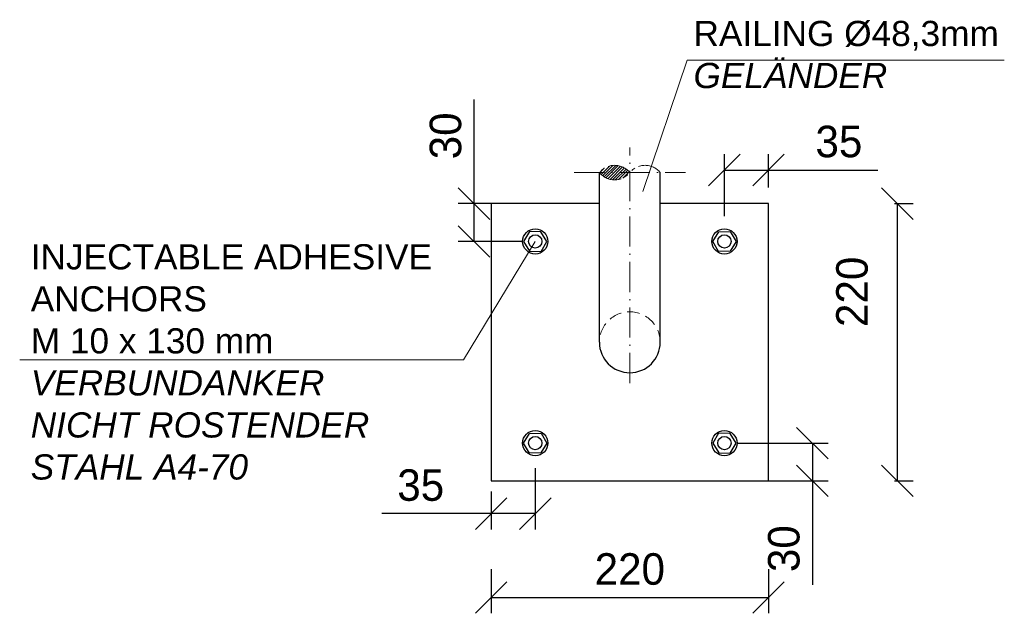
# Model space of a CAD drawing. Header units: millimetres. Extents: x 58700 to 76644, y 967 to 11123.
# Tile 5 of 256: x 60308 to 61089, y 8386 to 8857. Entities that reach past the tile are written whole.
import ezdxf

# ---------------------------------------------------------------- set-up
doc = ezdxf.new("R2010")
doc.units = ezdxf.units.MM
for name, pattern in [('ACAD_ISO10W100', [18, 12, -3, 0, -3]), ('JIS_02_2.0', [3, 2, -1]), ('MITTE2', [28.575, 19.05, -3.175, 3.175, -3.175])]:
    doc.linetypes.add(name, pattern=pattern)
doc.layers.add('Bemaßung', color=7, linetype='Continuous', lineweight=13)
doc.styles.add('LBB3.5M1000', font='isocp.shx', dxfattribs={"height": 3.5})
doc.dimstyles.new('DIN', dxfattribs={"dimtxt": 2.5, "dimasz": 2.5, "dimexe": 1.25, "dimexo": 0.625, "dimtad": 1, "dimtih": 1, "dimdec": 4, "dimdsep": 46, "dimlunit": 6, "dimtxsty": 'Standard', "dimcen": 2.5, "dimadec": 0, "dimazin": 0, "dimtfac": 1, "dimtdec": 4, "dimtmove": 0, "dimatfit": 3, "dimfxl": 0, "dimtvp": 1, "dimtolj": 1, "dimtzin": 0, "dimarcsym": 0})

# ---------------------------------------------------------------- blocks, each defined once
blk = doc.blocks.new('_Oblique')
at = {"color": 0, "linetype": 'ByBlock', "lineweight": -2}
blk.add_line((-0.5, -0.5), (0.5, 0.5), dxfattribs=at)
blk = doc.blocks.new('*D67')
at = {"layer": 'Bemaßung', "color": 0, "lineweight": -2, "transparency": 16777216}
for p, q in [((60682.06, 8421.38), (60682.06, 8386.33)), ((60902.06, 8421.38), (60902.06, 8386.33)), ((60682.06, 8398.83), (60902.06, 8398.83))]:
    blk.add_line(p, q, dxfattribs=at)
at = {"layer": 'DEFPOINTS', "color": 0, "transparency": 16777216}
for p in [(60682.06, 8491.38), (60902.06, 8491.38), (60902.06, 8398.83)]:
    blk.add_point(p, dxfattribs=at)
at = {"layer": 'Bemaßung', "color": 0, "lineweight": -2, "transparency": 16777216, "xscale": 25, "yscale": 25, "zscale": 25, "rotation": 180}
blk.add_blockref('_Oblique', (60682.06, 8398.83), dxfattribs=at)
at = {"layer": 'Bemaßung', "color": 0, "lineweight": -2, "transparency": 16777216, "xscale": 25, "yscale": 25, "zscale": 25}
blk.add_blockref('_Oblique', (60902.06, 8398.83), dxfattribs=at)
at = {"layer": 'Bemaßung', "color": 0, "transparency": 16777216, "insert": (60792.06, 8421.33), "char_height": 25, "attachment_point": 5}
blk.add_mtext('\\A1;220', dxfattribs=at)
blk = doc.blocks.new('*D68')
at = {"layer": 'Bemaßung', "color": 0, "lineweight": -2, "transparency": 16777216}
for p, q in [((60668.53, 8711.38), (60668.53, 8793.88)), ((60707.06, 8711.38), (60656.03, 8711.38)), ((60668.53, 8681.38), (60668.53, 8711.38)), ((60707.06, 8681.38), (60656.03, 8681.38))]:
    blk.add_line(p, q, dxfattribs=at)
at = {"layer": 'DEFPOINTS', "color": 0, "transparency": 16777216}
for p in [(60668.53, 8711.38), (60717.06, 8711.38), (60717.06, 8681.38)]:
    blk.add_point(p, dxfattribs=at)
at = {"layer": 'Bemaßung', "color": 0, "lineweight": -2, "transparency": 16777216, "xscale": 25, "yscale": 25, "zscale": 25}
for p, rotation in [((60668.53, 8711.38), 90), ((60668.53, 8681.38), 270)]:
    blk.add_blockref('_Oblique', p, dxfattribs=dict(at, rotation=rotation))
at = {"layer": 'Bemaßung', "color": 0, "transparency": 16777216, "insert": (60646.03, 8765.13), "char_height": 25, "attachment_point": 5, "rotation": 90}
blk.add_mtext('\\A1;30', dxfattribs=at)
blk = doc.blocks.new('*D69')
at = {"layer": 'Bemaßung', "color": 0, "lineweight": -2, "transparency": 16777216}
for p, q in [((60877.06, 8521.38), (60949.31, 8521.38)), ((60936.81, 8521.38), (60936.81, 8491.38)), ((60877.06, 8491.38), (60949.31, 8491.38)), ((60936.81, 8491.38), (60936.81, 8408.88))]:
    blk.add_line(p, q, dxfattribs=at)
at = {"layer": 'DEFPOINTS', "color": 0, "transparency": 16777216}
for p in [(60867.06, 8521.38), (60867.06, 8491.38), (60936.81, 8491.38)]:
    blk.add_point(p, dxfattribs=at)
at = {"layer": 'Bemaßung', "color": 0, "lineweight": -2, "transparency": 16777216, "xscale": 25, "yscale": 25, "zscale": 25}
for p, rotation in [((60936.81, 8521.38), 90), ((60936.81, 8491.38), 270)]:
    blk.add_blockref('_Oblique', p, dxfattribs=dict(at, rotation=rotation))
at = {"layer": 'Bemaßung', "color": 0, "transparency": 16777216, "insert": (60914.31, 8437.63), "char_height": 25, "attachment_point": 5, "rotation": 90}
blk.add_mtext('\\A1;30', dxfattribs=at)
blk = doc.blocks.new('*D70')
at = {"layer": 'Bemaßung', "color": 0, "lineweight": -2, "transparency": 16777216}
for p, q in [((61002.06, 8711.38), (61016.73, 8711.38)), ((61004.23, 8491.38), (61004.23, 8711.38)), ((61002.06, 8491.38), (61016.73, 8491.38))]:
    blk.add_line(p, q, dxfattribs=at)
at = {"layer": 'DEFPOINTS', "color": 0, "transparency": 16777216}
for p in [(60902.06, 8711.38), (61004.23, 8711.38), (60902.06, 8491.38)]:
    blk.add_point(p, dxfattribs=at)
at = {"layer": 'Bemaßung', "color": 0, "lineweight": -2, "transparency": 16777216, "xscale": 25, "yscale": 25, "zscale": 25}
for p, rotation in [((61004.23, 8711.38), 90), ((61004.23, 8491.38), 270)]:
    blk.add_blockref('_Oblique', p, dxfattribs=dict(at, rotation=rotation))
at = {"layer": 'Bemaßung', "color": 0, "transparency": 16777216, "insert": (60968.39, 8641.38), "char_height": 25, "attachment_point": 5, "rotation": 90}
blk.add_mtext('\\A1;220', dxfattribs=at)
blk = doc.blocks.new('*D71')
at = {"layer": 'Bemaßung', "color": 0, "lineweight": -2, "transparency": 16777216}
for p, q in [((60717.06, 8501.38), (60717.06, 8452.91)), ((60682.06, 8483.03), (60682.06, 8452.91)), ((60682.06, 8465.41), (60595.39, 8465.41)), ((60717.06, 8465.41), (60682.06, 8465.41))]:
    blk.add_line(p, q, dxfattribs=at)
at = {"layer": 'DEFPOINTS', "color": 0, "transparency": 16777216}
for p in [(60717.06, 8521.38), (60682.06, 8503.03), (60682.06, 8465.41)]:
    blk.add_point(p, dxfattribs=at)
at = {"layer": 'Bemaßung', "color": 0, "lineweight": -2, "transparency": 16777216, "xscale": 25, "yscale": 25, "zscale": 25, "rotation": 180}
blk.add_blockref('_Oblique', (60682.06, 8465.41), dxfattribs=at)
at = {"layer": 'Bemaßung', "color": 0, "lineweight": -2, "transparency": 16777216, "xscale": 25, "yscale": 25, "zscale": 25}
blk.add_blockref('_Oblique', (60717.06, 8465.41), dxfattribs=at)
at = {"layer": 'Bemaßung', "color": 0, "transparency": 16777216, "insert": (60626.23, 8487.91), "char_height": 25, "attachment_point": 5}
blk.add_mtext('\\A1;35', dxfattribs=at)
blk = doc.blocks.new('*D72')
at = {"layer": 'Bemaßung', "color": 0, "lineweight": -2, "transparency": 16777216}
for p, q in [((60867.06, 8701.38), (60867.06, 8750.48)), ((60902.06, 8724.17), (60902.06, 8750.48)), ((60867.06, 8737.98), (60902.06, 8737.98)), ((60902.06, 8737.98), (60988.73, 8737.98))]:
    blk.add_line(p, q, dxfattribs=at)
at = {"layer": 'DEFPOINTS', "color": 0, "transparency": 16777216}
for p in [(60867.06, 8737.98), (60902.06, 8704.17), (60867.06, 8681.38)]:
    blk.add_point(p, dxfattribs=at)
at = {"layer": 'Bemaßung', "color": 0, "lineweight": -2, "transparency": 16777216, "xscale": 25, "yscale": 25, "zscale": 25, "rotation": 180}
blk.add_blockref('_Oblique', (60867.06, 8737.98), dxfattribs=at)
at = {"layer": 'Bemaßung', "color": 0, "lineweight": -2, "transparency": 16777216, "xscale": 25, "yscale": 25, "zscale": 25}
blk.add_blockref('_Oblique', (60902.06, 8737.98), dxfattribs=at)
at = {"layer": 'Bemaßung', "color": 0, "transparency": 16777216, "insert": (60957.89, 8760.48), "char_height": 25, "attachment_point": 5}
blk.add_mtext('\\A1;35', dxfattribs=at)

msp = doc.modelspace()

# ---------------------------------------------------------------- hatches: boundary and pattern name
at = {"linetype": 'MITTE2', "lineweight": 9}
h = msp.add_hatch(dxfattribs=at)
h.set_pattern_fill('ANSI31', color=253, scale=0.5)
h.set_pattern_definition([(45, (35, -102.7242), (-1.122532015, 1.122532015), [])])
h.paths.add_polyline_path([(60767.91085, 8735.99256), (60792.06085, 8735.99256, 0.478113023)])
h.paths.add_polyline_path([(60792.06085, 8735.99256), (60767.91085, 8735.99256, 0.478113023)])

# ---------------------------------------------------------------- linework, layer by layer
at = {"color": 0, "lineweight": 9}
msp.add_line((60837.65263, 8825.22438, -475.00001), (60802.30005, 8720.96192), dxfattribs=at)
at = {"linetype": 'ACAD_ISO10W100', "lineweight": 18, "ltscale": 2}
for p, q in [((60792.06085, 8568.96765), (60792.06085, 8755.99256)), ((60747.91085, 8735.99256), (60836.21085, 8735.99256))]:
    msp.add_line(p, q, dxfattribs=at)
for p, q in [((60767.91085, 8601.38436), (60767.91085, 8735.99256)), ((60816.21085, 8601.38436), (60816.21085, 8735.99256))]:
    msp.add_line(p, q)
at = {"color": 0, "lineweight": 9, "elevation": -475.00001}
for points in [[(60837.65263, 8825.22438), (61089.05365, 8825.22438)], [(60308.18566, 8587.35138), (60660.19042, 8587.35138)]]:
    msp.add_lwpolyline(points, dxfattribs=at)
msp.add_lwpolyline([(60767.91085, 8711.38436), (60682.06085, 8711.38436), (60682.06085, 8491.38436), (60902.06085, 8491.38436), (60902.06085, 8711.38436), (60816.21085, 8711.38436)])
for points in [[(60726.29846, 8681.38436), (60721.51085, 8689.09199), (60712.44205, 8689.38436), (60707.82325, 8681.38436), (60712.61085, 8673.67674), (60721.67965, 8673.38436)], [(60857.82325, 8681.38436), (60862.61085, 8689.09199), (60871.67965, 8689.38436), (60876.29846, 8681.38436), (60871.51085, 8673.67674), (60862.44205, 8673.38436)], [(60726.29846, 8521.38436), (60721.51085, 8513.67674), (60712.44205, 8513.38436), (60707.82325, 8521.38436), (60712.61085, 8529.09199), (60721.67965, 8529.38436)], [(60857.82325, 8521.38436), (60862.61085, 8513.67674), (60871.67965, 8513.38436), (60876.29846, 8521.38436), (60871.51085, 8529.09199), (60862.44205, 8529.38436)]]:
    msp.add_lwpolyline(points, close=True)
for centre, radius in [((60717.06085, 8681.38436), 10), ((60867.06085, 8681.38436), 10), ((60717.06085, 8681.38436), 5.25), ((60867.06085, 8681.38436), 5.25), ((60717.06085, 8521.38436), 10), ((60867.06085, 8521.38436), 10), ((60717.06085, 8521.38436), 5.25), ((60867.06085, 8521.38436), 5.25)]:
    msp.add_circle(centre, radius)
at = {"color": 253, "linetype": 'MITTE2', "lineweight": 9}
for centre, start, end in [((60779.98585, 8726.2514), 38.89385859, 141.10614141), ((60804.13585, 8726.2514), 38.89385859, 141.10614141), ((60779.98585, 8745.73372), 218.89385859, 321.10614141)]:
    msp.add_arc(centre, 15.51437, start, end, dxfattribs=at)
at = {"color": 253, "linetype": 'JIS_02_2.0', "lineweight": 9, "ltscale": 5}
msp.add_arc((60792.06085, 8601.38436), 24.15, 0, 180, dxfattribs=at)
msp.add_arc((60792.06085, 8601.38436), 24.15, 180, 0)
at = {"layer": 'Bemaßung'}
msp.add_line((60660.19042, 8587.35138, -475.00001), (60717.06085, 8681.38436), dxfattribs=at)

# ---------------------------------------------------------------- texts
at = {"color": 0, "char_height": 20, "attachment_point": 1, "style": 'LBB3.5M1000'}
for s, insert, width in [('{\\fArial|b0|i0|c0|p34;RAILING %%C48,3mm\\P\\fArial|b0|i1|c0|p34;GELÄNDER}', (60842.54183, 8856.37302, -475.00001), 454.7192582), ('{\\fArial|b0|i0|c0|p34;INJECTABLE ADHESIVE\\PANCHORS\\PM 10 x 130 mm\\P\\fArial|b0|i1|c0|p34;VERBUNDANKER \\PNICHT ROSTENDER \\PSTAHL A4-70}', (60316.9466, 8679.16907), 373.1897138)]:
    msp.add_mtext(s, dxfattribs=dict(at, insert=insert, width=width))

# ---------------------------------------------------------------- dimensions: what is measured, and where the dimension line sits
at = {"layer": 'Bemaßung'}
for base, p1, p2, angle, override, picture, middle in [((60668.52623, 8711.38436), (60717.06085, 8681.38436), (60717.06085, 8711.38436), 90, {"dimscale": 10, "dimexo": 1, "dimgap": 1, "dimblk1": 'Oblique', "dimblk2": 'Oblique', "dimsah": 1}, '*D68', (60646.02623, 8765.13436)), ((60682.06085, 8465.41038), (60717.06085, 8521.38436), (60682.06085, 8503.02567), 180, {"dimscale": 10, "dimexo": 2, "dimgap": 1, "dimblk1": 'Oblique', "dimblk2": 'Oblique', "dimsah": 1}, '*D71', (60626.22752, 8487.91038))]:
    dim = msp.add_linear_dim(base=base, p1=p1, p2=p2, angle=angle, dimstyle='DIN', override=override, dxfattribs=at)
    dim.commit()
    dim.dimension.update_dxf_attribs({"geometry": picture, "text_midpoint": middle})
for base, p1, p2, angle, override, picture, middle in [((60867.06085, 8737.97999), (60902.06085, 8704.16817), (60867.06085, 8681.38436), 180, {"dimscale": 10, "dimexo": 2, "dimgap": 1, "dimblk1": 'Oblique', "dimblk2": 'Oblique', "dimsah": 1}, '*D72', (60957.89418, 8737.97999)), ((61004.23098, 8711.38436), (60902.06085, 8491.38436), (60902.06085, 8711.38436), 90, {"dimscale": 10, "dimexo": 10, "dimgap": 1, "dimblk1": 'Oblique', "dimblk2": 'Oblique', "dimsah": 1, "dimtmove": 2}, '*D70', (60968.38526, 8641.38436)), ((60936.80663, 8491.38436), (60867.06085, 8521.38436), (60867.06085, 8491.38436), 90, {"dimscale": 10, "dimexo": 1, "dimgap": 1, "dimblk1": 'Oblique', "dimblk2": 'Oblique', "dimsah": 1}, '*D69', (60936.80663, 8437.63436))]:
    dim = msp.add_linear_dim(base=base, p1=p1, p2=p2, angle=angle, dimstyle='DIN', override=override, dxfattribs=at)
    dim.commit()
    dim.dimension.update_dxf_attribs({"geometry": picture, "text_midpoint": middle, "dimtype": 160})
dim = msp.add_linear_dim(base=(60902.06085, 8398.83334), p1=(60682.06085, 8491.38436), p2=(60902.06085, 8491.38436), dimstyle='DIN', override={"dimscale": 10, "dimexo": 7, "dimgap": 1, "dimblk1": 'Oblique', "dimblk2": 'Oblique', "dimsah": 1, "dimtmove": 2}, dxfattribs=at)
dim.commit()
dim.dimension.update_dxf_attribs({"geometry": '*D67', "text_midpoint": (60792.06085, 8421.33334)})

doc.saveas('drawing.dxf')
